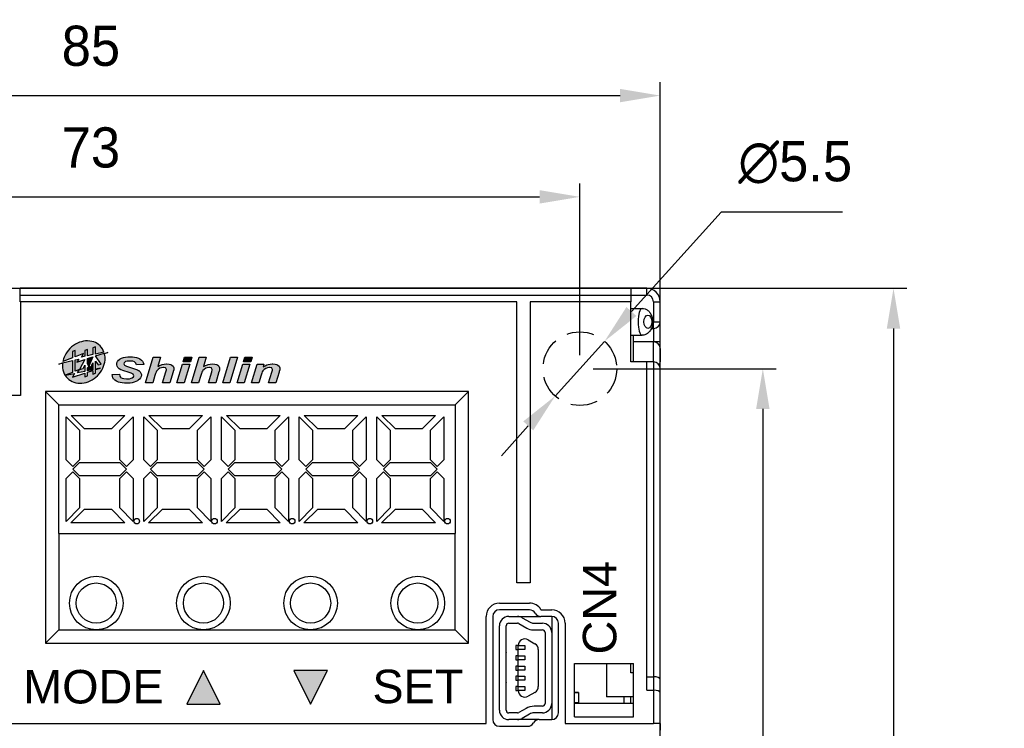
# Model space of a CAD drawing. Extents: x 14074 to 14414, y -3712 to -3387.
# Tile 12 of 18: x 14112 to 14185, y -3441 to -3388. Entities that reach past the tile are written whole.
import ezdxf

# ---------------------------------------------------------------- set-up
doc = ezdxf.new("R2010")
doc.units = 0
doc.linetypes.add('ACISOTGL', pattern=[3, 2, -1])
doc.layers.get('0').update_dxf_attribs({"linetype": 'CONTINUOUS'})
doc.layers.get('DEFPOINTS').update_dxf_attribs({"color": 8, "linetype": 'CONTINUOUS'})
doc.styles.add('DIMEMSIONS', font='isocp.shx', dxfattribs={"bigfont": 'chineset.shx'})
doc.styles.get("Standard").update_dxf_attribs({"font": 'PMingLiU.ttf'})
doc.dimstyles.new('ISO-25', dxfattribs={"dimtxt": 3, "dimasz": 3, "dimexe": 1, "dimexo": 1, "dimgap": 2, "dimtad": 2, "dimtih": 1, "dimtoh": 1, "dimtxsty": 'STANDARD', "dimcen": 0, "dimclrd": 256, "dimclre": 256, "dimclrt": 256, "dimazin": 3, "dimtfac": 1, "dimtmove": 0, "dimatfit": 3})

# ---------------------------------------------------------------- blocks, each defined once
blk = doc.blocks.new('*D3')
for p, q in [((14080.481, -3563.405), (14080.481, -3400.577)), ((14153.481, -3413.405), (14153.481, -3400.577)), ((14083.481, -3401.577), (14150.481, -3401.577))]:
    blk.add_line(p, q)
for points in [[(14083.481, -3401.077), (14083.481, -3402.077), (14080.481, -3401.577)], [(14150.481, -3401.077), (14150.481, -3402.077), (14153.481, -3401.577)]]:
    blk.add_solid(points)
at = {"layer": 'DEFPOINTS', "color": 0}
for p in [(14153.481, -3401.577), (14153.481, -3414.405), (14080.481, -3564.405)]:
    blk.add_point(p, dxfattribs=at)
at = {"insert": (14116.981, -3397.907), "char_height": 3, "attachment_point": 5}
blk.add_mtext('73', dxfattribs=at)
blk = doc.blocks.new('*D4')
for p, q in [((14074.481, -3446.677), (14074.481, -3393.016)), ((14159.481, -3446.677), (14159.481, -3393.016)), ((14077.481, -3394.016), (14156.481, -3394.016))]:
    blk.add_line(p, q)
for points in [[(14077.481, -3393.516), (14077.481, -3394.516), (14074.481, -3394.016)], [(14156.481, -3393.516), (14156.481, -3394.516), (14159.481, -3394.016)]]:
    blk.add_solid(points)
at = {"layer": 'DEFPOINTS', "color": 0}
for p in [(14159.481, -3394.016), (14074.481, -3447.677), (14159.481, -3447.677)]:
    blk.add_point(p, dxfattribs=at)
at = {"insert": (14116.981, -3390.317), "char_height": 3, "attachment_point": 5}
blk.add_mtext('85', dxfattribs=at)
blk = doc.blocks.new('*D5')
for p, q in [((14154.481, -3414.405), (14168.14, -3414.405)), ((14167.14, -3417.405), (14167.14, -3561.405)), ((14081.481, -3564.405), (14168.14, -3564.405))]:
    blk.add_line(p, q)
for points in [[(14166.64, -3417.405), (14167.64, -3417.405), (14167.14, -3414.405)], [(14166.64, -3561.405), (14167.64, -3561.405), (14167.14, -3564.405)]]:
    blk.add_solid(points)
at = {"layer": 'DEFPOINTS', "color": 0}
for p in [(14153.481, -3414.405), (14080.481, -3564.405), (14167.14, -3564.405)]:
    blk.add_point(p, dxfattribs=at)
at = {"insert": (14172.005, -3489.405), "char_height": 3, "attachment_point": 5}
blk.add_mtext('150', dxfattribs=at)
blk = doc.blocks.new('*D6')
for p, q in [((14106.361, -3408.405), (14177.897, -3408.405)), ((14176.897, -3411.405), (14176.897, -3567.405)), ((14108.01, -3570.405), (14177.897, -3570.405))]:
    blk.add_line(p, q)
for points in [[(14176.397, -3411.405), (14177.397, -3411.405), (14176.897, -3408.405)], [(14176.397, -3567.405), (14177.397, -3567.405), (14176.897, -3570.405)]]:
    blk.add_solid(points)
at = {"layer": 'DEFPOINTS', "color": 0}
for p in [(14105.361, -3408.405), (14107.01, -3570.405), (14176.897, -3570.405)]:
    blk.add_point(p, dxfattribs=at)
at = {"insert": (14181.761, -3489.405), "char_height": 3, "attachment_point": 5}
blk.add_mtext('162', dxfattribs=at)
blk = doc.blocks.new('*D7')
for p, q in [((14164.025, -3402.712), (14157.331, -3410.135)), ((14173.101, -3402.712), (14164.025, -3402.712)), ((14151.639, -3416.447), (14155.322, -3412.363)), ((14149.63, -3418.675), (14147.621, -3420.903))]:
    blk.add_line(p, q)
for points in [[(14156.96, -3409.8), (14157.703, -3410.47), (14155.322, -3412.363)], [(14149.258, -3418.34), (14150.001, -3419.01), (14151.639, -3416.447)]]:
    blk.add_solid(points)
at = {"layer": 'DEFPOINTS', "color": 0}
for p in [(14155.322, -3412.363), (14151.639, -3416.447)]:
    blk.add_point(p, dxfattribs=at)
at = {"insert": (14169.563, -3399.014), "char_height": 3, "attachment_point": 5}
blk.add_mtext('∅5.5', dxfattribs=at)

msp = doc.modelspace()

# ---------------------------------------------------------------- hatches: boundary and pattern name
h = msp.add_hatch(color=256)
h.dxf.hatch_style = 1
h.paths.add_polyline_path([(14117.189, -3412.408, 0.103802), (14116.58, -3412.333, 0.091344), (14115.974, -3412.499, 0.16948), (14115.023, -3413.45, 0.064723), (14114.883, -3413.874), (14115.595, -3413.601), (14115.595, -3413.121), (14115.812, -3413.051), (14115.812, -3413.517), (14116.427, -3413.281), (14116.268, -3413.535), (14116.517, -3413.482), (14116.517, -3413.051), (14116.734, -3412.98), (14116.734, -3413.436), (14117.114, -3413.356), (14117.114, -3412.857), (14117.331, -3412.786), (14117.331, -3413.309), (14117.957, -3413.176, 0.232838)])
h = msp.add_hatch(color=256)
h.dxf.hatch_style = 1
h.paths.add_polyline_path([(14117.867, -3414.372, 0.091344), (14118.033, -3413.766, 0.079229), (14117.999, -3413.296), (14118.254, -3413.193), (14117.979, -3413.246), (14117.331, -3413.457), (14117.752, -3414.057), (14117.527, -3414.117), (14117.331, -3413.837), (14117.331, -3414.433), (14117.689, -3414.357), (14117.331, -3414.473), (14117.331, -3414.738), (14117.114, -3414.809), (14117.114, -3414.543), (14116.734, -3414.667), (14116.734, -3414.932), (14116.517, -3415.003), (14116.517, -3414.737), (14115.595, -3415.037), (14115.765, -3414.765), (14115.049, -3414.891, 0.175126), (14115.701, -3415.414, 0.103802), (14116.31, -3415.488, 0.091344), (14116.917, -3415.322, 0.16948)])
h = msp.add_hatch(color=256)
h.dxf.hatch_style = 1
h.paths.add_polyline_path([(14117.114, -3413.527), (14116.734, -3413.651), (14116.734, -3414.05), (14116.837, -3414.205)], flags=17)
h = msp.add_hatch(color=256)
h.dxf.hatch_style = 1
h.paths.add_polyline_path([(14119.784, -3414.265), (14119.633, -3414.212), (14119.54, -3414.168), (14119.495, -3414.136), (14119.448, -3414.033), (14119.46, -3413.977), (14119.549, -3413.889), (14119.566, -3413.88), (14119.695, -3413.844), (14119.883, -3413.832), (14119.957, -3413.834), (14120.122, -3413.856), (14120.253, -3413.908), (14120.346, -3414), (14120.387, -3414.114), (14120.931, -3414.097), (14120.926, -3414.06), (14120.894, -3413.948), (14120.834, -3413.847), (14120.75, -3413.757), (14120.64, -3413.678), (14120.527, -3413.624), (14120.394, -3413.578), (14120.243, -3413.547), (14120.074, -3413.528), (14119.887, -3413.521), (14119.727, -3413.527), (14119.556, -3413.545), (14119.404, -3413.577), (14119.272, -3413.621), (14119.159, -3413.679), (14119.044, -3413.768), (14118.967, -3413.862), (14118.922, -3413.965), (14118.906, -3414.079), (14118.906, -3414.106), (14118.932, -3414.218), (14118.991, -3414.318), (14118.997, -3414.326), (14119.096, -3414.414), (14119.224, -3414.484), (14119.241, -3414.492), (14119.357, -3414.537), (14119.508, -3414.588), (14119.692, -3414.645), (14119.838, -3414.69), (14119.995, -3414.744), (14120.083, -3414.785), (14120.14, -3414.826), (14120.185, -3414.927), (14120.162, -3415.006), (14120.061, -3415.093), (14119.995, -3415.121), (14119.85, -3415.151), (14119.658, -3415.162), (14119.636, -3415.162), (14119.447, -3415.149), (14119.302, -3415.115), (14119.199, -3415.061), (14119.184, -3415.045), (14119.134, -3414.956), (14119.111, -3414.821), (14118.572, -3414.84), (14118.571, -3414.851), (14118.58, -3414.969), (14118.614, -3415.077), (14118.671, -3415.177), (14118.68, -3415.189), (14118.768, -3415.274), (14118.888, -3415.347), (14119.04, -3415.405), (14119.16, -3415.439), (14119.312, -3415.466), (14119.477, -3415.483), (14119.654, -3415.488), (14119.723, -3415.488), (14119.901, -3415.476), (14120.065, -3415.453), (14120.212, -3415.418), (14120.343, -3415.37), (14120.46, -3415.309), (14120.512, -3415.274), (14120.614, -3415.188), (14120.688, -3415.093), (14120.732, -3414.991), (14120.747, -3414.88), (14120.745, -3414.84), (14120.716, -3414.729), (14120.652, -3414.63), (14120.553, -3414.546), (14120.539, -3414.537), (14120.449, -3414.491), (14120.321, -3414.439), (14120.154, -3414.38), (14119.948, -3414.317)])
h = msp.add_hatch(color=256)
h.dxf.hatch_style = 1
h.paths.add_polyline_path([(14122.132, -3414.377), (14122.24, -3414.334), (14122.391, -3414.312), (14122.419, -3414.313), (14122.569, -3414.355), (14122.623, -3414.463), (14122.618, -3414.501), (14122.583, -3414.634), (14122.333, -3415.456), (14122.873, -3415.456), (14123.118, -3414.65), (14123.13, -3414.608), (14123.16, -3414.484), (14123.17, -3414.393), (14123.165, -3414.334), (14123.12, -3414.228), (14123.029, -3414.142), (14122.958, -3414.102), (14122.816, -3414.06), (14122.645, -3414.046), (14122.627, -3414.046), (14122.461, -3414.058), (14122.307, -3414.089), (14122.25, -3414.106), (14122.113, -3414.16), (14121.967, -3414.231), (14122.174, -3413.554), (14121.635, -3413.554), (14121.057, -3415.456), (14121.597, -3415.456), (14121.762, -3414.91), (14121.808, -3414.765), (14121.851, -3414.655), (14121.886, -3414.586), (14121.919, -3414.545), (14122.012, -3414.454)])
h = msp.add_hatch(color=256)
h.dxf.hatch_style = 1
h.paths.add_polyline_path([(14124.516, -3413.554), (14123.977, -3413.554), (14123.875, -3413.892), (14124.415, -3413.892)])
h = msp.add_hatch(color=256)
h.dxf.hatch_style = 1
h.paths.add_polyline_path([(14125.595, -3413.554), (14125.056, -3413.554), (14124.479, -3415.456), (14125.019, -3415.456), (14125.183, -3414.91), (14125.23, -3414.765), (14125.273, -3414.655), (14125.308, -3414.586), (14125.34, -3414.545), (14125.433, -3414.454), (14125.554, -3414.377), (14125.661, -3414.334), (14125.814, -3414.312), (14125.84, -3414.313), (14125.99, -3414.355), (14126.045, -3414.463), (14126.04, -3414.501), (14126.006, -3414.634), (14125.756, -3415.456), (14126.295, -3415.456), (14126.54, -3414.65), (14126.551, -3414.608), (14126.583, -3414.484), (14126.592, -3414.393), (14126.586, -3414.334), (14126.541, -3414.228), (14126.452, -3414.142), (14126.38, -3414.102), (14126.239, -3414.06), (14126.067, -3414.046), (14126.049, -3414.046), (14125.884, -3414.058), (14125.729, -3414.089), (14125.673, -3414.106), (14125.534, -3414.16), (14125.389, -3414.231)])
h = msp.add_hatch(color=256)
h.dxf.hatch_style = 1
h.paths.add_polyline_path([(14127.935, -3413.554), (14127.396, -3413.554), (14126.82, -3415.456), (14127.359, -3415.456)])
h = msp.add_hatch(color=256)
h.dxf.hatch_style = 1
h.paths.add_polyline_path([(14129.008, -3413.554), (14128.469, -3413.554), (14128.366, -3413.892), (14128.907, -3413.892)])
h = msp.add_hatch(color=256)
h.dxf.hatch_style = 1
h.paths.add_polyline_path([(14115.595, -3413.801), (14114.869, -3413.956), (14114.581, -3414.072), (14114.861, -3414.018, 0.107048), (14114.934, -3414.646, 0.055155), (14115.049, -3414.891), (14115.054, -3414.89), (14115.595, -3414.683)])
h = msp.add_hatch(color=256)
h.dxf.hatch_style = 1
h.paths.add_polyline_path([(14116.517, -3413.721), (14115.939, -3413.909), (14116.069, -3413.7), (14115.812, -3413.755), (14115.812, -3414.599), (14116.128, -3414.478), (14115.977, -3414.72), (14116.517, -3414.606), (14116.517, -3414.152), (14116.391, -3414.387), (14116.12, -3414.46)], flags=17)
h = msp.add_hatch(color=256)
h.dxf.hatch_style = 1
h.paths.add_polyline_path([(14117.114, -3413.957), (14116.945, -3414.37), (14116.841, -3414.213), (14116.734, -3414.347), (14116.734, -3414.559), (14117.114, -3414.479)], flags=17)
h = msp.add_hatch(color=256)
h.dxf.hatch_style = 1
h.paths.add_polyline_path([(14124.358, -3414.079), (14123.819, -3414.079), (14123.402, -3415.456), (14123.941, -3415.456)])
h = msp.add_hatch(color=256)
h.dxf.hatch_style = 1
h.paths.add_polyline_path([(14128.85, -3414.079), (14128.311, -3414.079), (14127.894, -3415.456), (14128.433, -3415.456)])
h = msp.add_hatch(color=256)
h.dxf.hatch_style = 1
h.paths.add_polyline_path([(14129.922, -3414.454), (14130.044, -3414.38), (14130.163, -3414.334), (14130.307, -3414.312), (14130.334, -3414.313), (14130.487, -3414.354), (14130.538, -3414.465), (14130.527, -3414.527), (14130.486, -3414.673), (14130.249, -3415.456), (14130.788, -3415.456), (14131.024, -3414.676), (14131.044, -3414.606), (14131.075, -3414.483), (14131.086, -3414.401), (14131.079, -3414.334), (14131.033, -3414.229), (14130.945, -3414.143), (14130.868, -3414.102), (14130.727, -3414.06), (14130.556, -3414.046), (14130.524, -3414.046), (14130.36, -3414.06), (14130.206, -3414.094), (14130.125, -3414.121), (14129.988, -3414.18), (14129.846, -3414.257), (14129.899, -3414.079), (14129.387, -3414.079), (14128.97, -3415.456), (14129.51, -3415.456), (14129.681, -3414.891), (14129.681, -3414.888), (14129.729, -3414.743), (14129.775, -3414.634), (14129.816, -3414.562), (14129.829, -3414.546)])
h = msp.add_hatch(color=256)
h.dxf.hatch_style = 1
h.paths.add_polyline_path([(14125.381, -3436.951), (14124.131, -3439.451), (14126.631, -3439.451)])
h = msp.add_hatch(color=256)
h.dxf.hatch_style = 1
h.paths.add_polyline_path([(14134.631, -3436.951), (14132.131, -3436.951), (14133.381, -3439.451)])

# ---------------------------------------------------------------- linework, layer by layer
for p, q in [((14111.481, -3408.405), (14111.69, -3408.405)), ((14157.281, -3408.405), (14111.69, -3408.405)), ((14157.281, -3408.405), (14157.281, -3408.905)), ((14158.481, -3408.405), (14157.281, -3408.405)), ((14158.481, -3408.905), (14158.481, -3408.405)), ((14111.703, -3408.905), (14157.281, -3408.905)), ((14111.703, -3409.405), (14111.703, -3408.905)), ((14157.281, -3408.905), (14158.481, -3408.905)), ((14157.281, -3408.905), (14157.281, -3409.405)), ((14111.716, -3409.405), (14111.703, -3409.405)), ((14111.716, -3409.405), (14111.716, -3416.405)), ((14148.781, -3409.405), (14111.716, -3409.405)), ((14148.781, -3430.405), (14148.781, -3409.405)), ((14157.281, -3409.405), (14149.781, -3409.405)), ((14149.781, -3409.405), (14149.781, -3430.405)), ((14157.281, -3413.905), (14157.281, -3409.405)), ((14158.981, -3409.405), (14159.481, -3409.405)), ((14158.981, -3409.405), (14158.981, -3410.905)), ((14159.481, -3410.905), (14159.481, -3409.405)), ((14157.281, -3409.905), (14158.126, -3409.905)), ((14158.848, -3410.905), (14158.915, -3410.905)), ((14158.981, -3410.905), (14158.915, -3410.905)), ((14158.981, -3410.905), (14159.481, -3410.905)), ((14158.981, -3411.405), (14158.981, -3410.905)), ((14159.481, -3412.405), (14159.481, -3410.905)), ((14157.281, -3411.905), (14158.126, -3411.905)), ((14157.481, -3412.405), (14157.481, -3411.905)), ((14158.815, -3411.405), (14158.981, -3411.405)), ((14158.981, -3411.405), (14158.981, -3412.405)), ((14117.331, -3412.786), (14117.114, -3412.857)), ((14117.331, -3413.309), (14117.331, -3412.786)), ((14157.481, -3413.905), (14157.481, -3412.405)), ((14158.981, -3412.405), (14157.481, -3412.405)), ((14159.481, -3412.405), (14158.981, -3412.405)), ((14158.981, -3413.905), (14158.981, -3412.405)), ((14159.481, -3412.905), (14159.481, -3412.405)), ((14115.812, -3413.051), (14115.595, -3413.121)), ((14115.595, -3413.121), (14115.595, -3413.601)), ((14115.812, -3413.517), (14115.812, -3413.051)), ((14116.427, -3413.281), (14115.812, -3413.517)), ((14116.268, -3413.535), (14116.427, -3413.281)), ((14116.517, -3413.482), (14116.268, -3413.535)), ((14116.734, -3412.98), (14116.517, -3413.051)), ((14116.517, -3413.051), (14116.517, -3413.482)), ((14116.734, -3413.436), (14116.734, -3412.98)), ((14117.114, -3413.356), (14116.734, -3413.436)), ((14116.734, -3413.651), (14117.114, -3413.527)), ((14117.114, -3413.527), (14116.837, -3414.205)), ((14117.114, -3412.857), (14117.114, -3413.356)), ((14117.957, -3413.176), (14117.331, -3413.309)), ((14117.331, -3413.457), (14117.979, -3413.246)), ((14117.752, -3414.057), (14117.331, -3413.457)), ((14117.979, -3413.246), (14118.254, -3413.193)), ((14118.254, -3413.193), (14117.999, -3413.296)), ((14119.404, -3413.577), (14119.556, -3413.545)), ((14119.556, -3413.545), (14119.727, -3413.527)), ((14119.727, -3413.527), (14119.887, -3413.521)), ((14119.887, -3413.521), (14120.074, -3413.528)), ((14120.074, -3413.528), (14120.243, -3413.547)), ((14120.243, -3413.547), (14120.394, -3413.578)), ((14121.057, -3415.456), (14121.635, -3413.554)), ((14121.635, -3413.554), (14122.174, -3413.554)), ((14122.174, -3413.554), (14121.967, -3414.231)), ((14123.875, -3413.892), (14123.977, -3413.554)), ((14123.977, -3413.554), (14124.516, -3413.554)), ((14124.516, -3413.554), (14124.415, -3413.892)), ((14124.479, -3415.456), (14125.056, -3413.554)), ((14125.056, -3413.554), (14125.595, -3413.554)), ((14125.595, -3413.554), (14125.389, -3414.231)), ((14126.82, -3415.456), (14127.396, -3413.554)), ((14127.935, -3413.554), (14127.359, -3415.456)), ((14127.396, -3413.554), (14127.935, -3413.554)), ((14128.366, -3413.892), (14128.469, -3413.554)), ((14128.469, -3413.554), (14129.008, -3413.554)), ((14129.008, -3413.554), (14128.907, -3413.892)), ((14159.481, -3412.905), (14159.481, -3413.905)), ((14114.581, -3414.072), (14114.869, -3413.956)), ((14114.861, -3414.018), (14114.581, -3414.072)), ((14114.869, -3413.956), (14115.595, -3413.801)), ((14115.595, -3413.601), (14114.883, -3413.874)), ((14115.595, -3413.801), (14115.595, -3414.683)), ((14115.812, -3413.755), (14116.069, -3413.7)), ((14115.812, -3414.599), (14115.812, -3413.755)), ((14116.069, -3413.7), (14115.939, -3413.909)), ((14115.939, -3413.909), (14116.517, -3413.721)), ((14116.517, -3413.721), (14116.12, -3414.46)), ((14116.391, -3414.387), (14116.517, -3414.152)), ((14116.517, -3414.152), (14116.517, -3414.606)), ((14116.734, -3414.05), (14116.734, -3413.651)), ((14116.837, -3414.205), (14116.734, -3414.05)), ((14116.734, -3414.347), (14116.841, -3414.213)), ((14116.841, -3414.213), (14116.945, -3414.37)), ((14116.945, -3414.37), (14117.114, -3413.957)), ((14117.114, -3413.957), (14117.114, -3414.479)), ((14117.331, -3413.837), (14117.527, -3414.117)), ((14117.331, -3414.433), (14117.331, -3413.837)), ((14117.527, -3414.117), (14117.752, -3414.057)), ((14118.906, -3414.079), (14118.922, -3413.965)), ((14118.906, -3414.106), (14118.906, -3414.079)), ((14118.932, -3414.218), (14118.906, -3414.106)), ((14118.922, -3413.965), (14118.967, -3413.862)), ((14118.991, -3414.318), (14118.932, -3414.218)), ((14118.967, -3413.862), (14119.044, -3413.768)), ((14119.044, -3413.768), (14119.151, -3413.685)), ((14119.151, -3413.685), (14119.158, -3413.68)), ((14119.158, -3413.68), (14119.272, -3413.621)), ((14119.272, -3413.621), (14119.404, -3413.577)), ((14119.46, -3413.977), (14119.448, -3414.033)), ((14119.448, -3414.033), (14119.495, -3414.136)), ((14119.549, -3413.889), (14119.46, -3413.977)), ((14119.495, -3414.136), (14119.54, -3414.168)), ((14119.54, -3414.168), (14119.633, -3414.212)), ((14119.566, -3413.88), (14119.549, -3413.889)), ((14119.695, -3413.844), (14119.566, -3413.88)), ((14119.633, -3414.212), (14119.784, -3414.265)), ((14119.883, -3413.832), (14119.695, -3413.844)), ((14119.784, -3414.265), (14119.948, -3414.317)), ((14119.957, -3413.834), (14119.883, -3413.832)), ((14120.122, -3413.856), (14119.957, -3413.834)), ((14120.245, -3413.905), (14120.122, -3413.856)), ((14120.259, -3413.914), (14120.245, -3413.905)), ((14120.346, -3414), (14120.259, -3413.914)), ((14120.387, -3414.114), (14120.346, -3414)), ((14120.931, -3414.097), (14120.387, -3414.114)), ((14120.394, -3413.578), (14120.527, -3413.624)), ((14120.527, -3413.624), (14120.64, -3413.678)), ((14120.64, -3413.678), (14120.75, -3413.757)), ((14120.75, -3413.757), (14120.834, -3413.847)), ((14120.834, -3413.847), (14120.894, -3413.948)), ((14120.894, -3413.948), (14120.926, -3414.06)), ((14120.926, -3414.06), (14120.931, -3414.097)), ((14121.967, -3414.231), (14122.113, -3414.16)), ((14122.113, -3414.16), (14122.25, -3414.106)), ((14122.25, -3414.106), (14122.307, -3414.089)), ((14122.307, -3414.089), (14122.461, -3414.058)), ((14122.461, -3414.058), (14122.627, -3414.046)), ((14122.627, -3414.046), (14122.645, -3414.046)), ((14122.645, -3414.046), (14122.816, -3414.06)), ((14122.816, -3414.06), (14122.958, -3414.102)), ((14122.958, -3414.102), (14123.029, -3414.142)), ((14123.029, -3414.142), (14123.12, -3414.228)), ((14123.12, -3414.228), (14123.165, -3414.334)), ((14123.402, -3415.456), (14123.819, -3414.079)), ((14123.819, -3414.079), (14124.358, -3414.079)), ((14124.415, -3413.892), (14123.875, -3413.892)), ((14124.358, -3414.079), (14123.941, -3415.456)), ((14125.389, -3414.231), (14125.534, -3414.16)), ((14125.534, -3414.16), (14125.673, -3414.106)), ((14125.673, -3414.106), (14125.729, -3414.089)), ((14125.729, -3414.089), (14125.884, -3414.058)), ((14125.884, -3414.058), (14126.049, -3414.046)), ((14126.049, -3414.046), (14126.067, -3414.046)), ((14126.067, -3414.046), (14126.239, -3414.06)), ((14126.239, -3414.06), (14126.38, -3414.102)), ((14126.38, -3414.102), (14126.452, -3414.142)), ((14126.452, -3414.142), (14126.541, -3414.228)), ((14126.541, -3414.228), (14126.586, -3414.334)), ((14127.894, -3415.456), (14128.311, -3414.079)), ((14128.311, -3414.079), (14128.85, -3414.079)), ((14128.907, -3413.892), (14128.366, -3413.892)), ((14128.85, -3414.079), (14128.433, -3415.456)), ((14128.97, -3415.456), (14129.387, -3414.079)), ((14129.387, -3414.079), (14129.899, -3414.079)), ((14129.899, -3414.079), (14129.846, -3414.257)), ((14129.846, -3414.257), (14129.988, -3414.18)), ((14129.988, -3414.18), (14130.125, -3414.121)), ((14130.125, -3414.121), (14130.206, -3414.094)), ((14130.206, -3414.094), (14130.36, -3414.06)), ((14130.36, -3414.06), (14130.524, -3414.046)), ((14130.524, -3414.046), (14130.556, -3414.046)), ((14130.556, -3414.046), (14130.727, -3414.06)), ((14130.727, -3414.06), (14130.868, -3414.102)), ((14130.868, -3414.102), (14130.945, -3414.143)), ((14130.945, -3414.143), (14131.033, -3414.229)), ((14131.033, -3414.229), (14131.079, -3414.334)), ((14158.481, -3413.905), (14157.281, -3413.905)), ((14158.981, -3413.905), (14158.481, -3413.905)), ((14158.481, -3438.405), (14158.481, -3413.905)), ((14158.981, -3413.905), (14158.981, -3414.405)), ((14159.481, -3414.405), (14159.481, -3413.905)), ((14115.595, -3414.683), (14115.054, -3414.89)), ((14115.054, -3414.89), (14115.765, -3414.765)), ((14115.595, -3415.037), (14116.517, -3414.737)), ((14115.765, -3414.765), (14115.595, -3415.037)), ((14116.128, -3414.478), (14115.812, -3414.599)), ((14115.977, -3414.72), (14116.128, -3414.478)), ((14116.517, -3414.606), (14115.977, -3414.72)), ((14116.12, -3414.46), (14116.391, -3414.387)), ((14116.517, -3414.737), (14116.517, -3415.003)), ((14116.517, -3415.003), (14116.734, -3414.932)), ((14116.734, -3414.559), (14116.734, -3414.347)), ((14117.114, -3414.479), (14116.734, -3414.559)), ((14116.734, -3414.667), (14117.114, -3414.543)), ((14116.734, -3414.932), (14116.734, -3414.667)), ((14117.114, -3414.543), (14117.114, -3414.809)), ((14117.114, -3414.809), (14117.331, -3414.738)), ((14117.689, -3414.357), (14117.331, -3414.433)), ((14117.331, -3414.473), (14117.689, -3414.357)), ((14117.331, -3414.738), (14117.331, -3414.473)), ((14118.571, -3414.851), (14118.572, -3414.84)), ((14118.58, -3414.969), (14118.571, -3414.851)), ((14118.572, -3414.84), (14119.111, -3414.821)), ((14118.614, -3415.077), (14118.58, -3414.969)), ((14118.997, -3414.326), (14118.991, -3414.318)), ((14119.096, -3414.414), (14118.997, -3414.326)), ((14119.224, -3414.484), (14119.096, -3414.414)), ((14119.111, -3414.821), (14119.134, -3414.956)), ((14119.134, -3414.956), (14119.184, -3415.045)), ((14119.241, -3414.492), (14119.224, -3414.484)), ((14119.357, -3414.537), (14119.241, -3414.492)), ((14119.508, -3414.588), (14119.357, -3414.537)), ((14119.692, -3414.645), (14119.508, -3414.588)), ((14119.838, -3414.69), (14119.692, -3414.645)), ((14119.995, -3414.744), (14119.838, -3414.69)), ((14119.948, -3414.317), (14120.154, -3414.38)), ((14120.083, -3414.785), (14119.995, -3414.744)), ((14120.061, -3415.093), (14120.162, -3415.006)), ((14120.14, -3414.826), (14120.083, -3414.785)), ((14120.185, -3414.927), (14120.14, -3414.826)), ((14120.154, -3414.38), (14120.321, -3414.439)), ((14120.162, -3415.006), (14120.185, -3414.927)), ((14120.321, -3414.439), (14120.449, -3414.491)), ((14120.449, -3414.491), (14120.539, -3414.537)), ((14120.539, -3414.537), (14120.553, -3414.546)), ((14120.553, -3414.546), (14120.652, -3414.63)), ((14120.652, -3414.63), (14120.716, -3414.729)), ((14120.732, -3414.991), (14120.688, -3415.093)), ((14120.716, -3414.729), (14120.745, -3414.84)), ((14120.747, -3414.88), (14120.732, -3414.991)), ((14120.745, -3414.84), (14120.747, -3414.88)), ((14121.762, -3414.91), (14121.597, -3415.456)), ((14121.808, -3414.765), (14121.762, -3414.91)), ((14121.851, -3414.655), (14121.808, -3414.765)), ((14121.886, -3414.586), (14121.851, -3414.655)), ((14121.919, -3414.545), (14121.886, -3414.586)), ((14122.012, -3414.454), (14121.919, -3414.545)), ((14122.132, -3414.377), (14122.012, -3414.454)), ((14122.24, -3414.334), (14122.132, -3414.377)), ((14122.391, -3414.312), (14122.24, -3414.334)), ((14122.333, -3415.456), (14122.583, -3414.634)), ((14122.419, -3414.313), (14122.391, -3414.312)), ((14122.561, -3414.353), (14122.419, -3414.313)), ((14122.572, -3414.361), (14122.561, -3414.353)), ((14122.623, -3414.463), (14122.572, -3414.361)), ((14122.583, -3414.634), (14122.618, -3414.501)), ((14122.618, -3414.501), (14122.623, -3414.463)), ((14123.118, -3414.65), (14122.873, -3415.456)), ((14123.13, -3414.608), (14123.118, -3414.65)), ((14123.16, -3414.484), (14123.13, -3414.608)), ((14123.17, -3414.393), (14123.16, -3414.484)), ((14123.165, -3414.334), (14123.17, -3414.393)), ((14125.183, -3414.91), (14125.019, -3415.456)), ((14125.23, -3414.765), (14125.183, -3414.91)), ((14125.273, -3414.655), (14125.23, -3414.765)), ((14125.308, -3414.586), (14125.273, -3414.655)), ((14125.34, -3414.545), (14125.308, -3414.586)), ((14125.433, -3414.454), (14125.34, -3414.545)), ((14125.554, -3414.377), (14125.433, -3414.454)), ((14125.661, -3414.334), (14125.554, -3414.377)), ((14125.814, -3414.312), (14125.661, -3414.334)), ((14125.756, -3415.456), (14126.006, -3414.634)), ((14125.84, -3414.313), (14125.814, -3414.312)), ((14125.983, -3414.353), (14125.84, -3414.313)), ((14125.993, -3414.361), (14125.983, -3414.353)), ((14126.045, -3414.463), (14125.993, -3414.361)), ((14126.006, -3414.634), (14126.04, -3414.501)), ((14126.04, -3414.501), (14126.045, -3414.463)), ((14126.54, -3414.65), (14126.295, -3415.456)), ((14126.551, -3414.608), (14126.54, -3414.65)), ((14126.583, -3414.484), (14126.551, -3414.608)), ((14126.592, -3414.393), (14126.583, -3414.484)), ((14126.586, -3414.334), (14126.592, -3414.393)), ((14129.681, -3414.891), (14129.51, -3415.456)), ((14129.729, -3414.743), (14129.681, -3414.888)), ((14129.681, -3414.888), (14129.681, -3414.891)), ((14129.775, -3414.634), (14129.729, -3414.743)), ((14129.816, -3414.562), (14129.775, -3414.634)), ((14129.829, -3414.546), (14129.816, -3414.562)), ((14129.922, -3414.454), (14129.829, -3414.546)), ((14130.044, -3414.38), (14129.922, -3414.454)), ((14130.163, -3414.334), (14130.044, -3414.38)), ((14130.307, -3414.312), (14130.163, -3414.334)), ((14130.249, -3415.456), (14130.486, -3414.673)), ((14130.334, -3414.313), (14130.307, -3414.312)), ((14130.478, -3414.352), (14130.334, -3414.313)), ((14130.49, -3414.361), (14130.478, -3414.352)), ((14130.486, -3414.673), (14130.527, -3414.527)), ((14130.538, -3414.465), (14130.49, -3414.361)), ((14130.527, -3414.527), (14130.538, -3414.465)), ((14131.024, -3414.676), (14130.788, -3415.456)), ((14131.044, -3414.606), (14131.024, -3414.676)), ((14131.075, -3414.483), (14131.044, -3414.606)), ((14131.086, -3414.401), (14131.075, -3414.483)), ((14131.079, -3414.334), (14131.086, -3414.401)), ((14158.481, -3414.405), (14158.981, -3414.405)), ((14158.981, -3414.405), (14159.481, -3414.405)), ((14158.981, -3414.405), (14158.981, -3437.405)), ((14159.481, -3437.612), (14159.481, -3414.405)), ((14118.671, -3415.177), (14118.614, -3415.077)), ((14118.68, -3415.189), (14118.671, -3415.177)), ((14118.768, -3415.274), (14118.68, -3415.189)), ((14118.888, -3415.347), (14118.768, -3415.274)), ((14119.04, -3415.405), (14118.888, -3415.347)), ((14119.16, -3415.439), (14119.04, -3415.405)), ((14119.312, -3415.466), (14119.16, -3415.439)), ((14119.184, -3415.045), (14119.199, -3415.061)), ((14119.199, -3415.061), (14119.302, -3415.115)), ((14119.302, -3415.115), (14119.447, -3415.149)), ((14119.477, -3415.483), (14119.312, -3415.466)), ((14119.447, -3415.149), (14119.636, -3415.162)), ((14119.654, -3415.488), (14119.477, -3415.483)), ((14119.636, -3415.162), (14119.658, -3415.162)), ((14119.723, -3415.488), (14119.654, -3415.488)), ((14119.658, -3415.162), (14119.85, -3415.151)), ((14119.901, -3415.476), (14119.723, -3415.488)), ((14119.85, -3415.151), (14119.995, -3415.121)), ((14120.065, -3415.453), (14119.901, -3415.476)), ((14119.995, -3415.121), (14120.061, -3415.093)), ((14120.212, -3415.418), (14120.065, -3415.453)), ((14120.343, -3415.37), (14120.212, -3415.418)), ((14120.46, -3415.309), (14120.343, -3415.37)), ((14120.512, -3415.274), (14120.46, -3415.309)), ((14120.614, -3415.188), (14120.512, -3415.274)), ((14120.688, -3415.093), (14120.614, -3415.188)), ((14121.597, -3415.456), (14121.057, -3415.456)), ((14122.873, -3415.456), (14122.333, -3415.456)), ((14123.941, -3415.456), (14123.402, -3415.456)), ((14125.019, -3415.456), (14124.479, -3415.456)), ((14126.295, -3415.456), (14125.756, -3415.456)), ((14127.359, -3415.456), (14126.82, -3415.456)), ((14128.433, -3415.456), (14127.894, -3415.456)), ((14129.51, -3415.456), (14128.97, -3415.456)), ((14130.788, -3415.456), (14130.249, -3415.456)), ((14111.716, -3416.405), (14110.481, -3416.405)), ((14113.581, -3416.105), (14113.581, -3434.905)), ((14145.181, -3416.105), (14113.581, -3416.105)), ((14113.581, -3416.105), (14114.581, -3417.105)), ((14145.181, -3416.105), (14144.181, -3417.105)), ((14145.181, -3434.905), (14145.181, -3416.105)), ((14114.581, -3426.705), (14114.581, -3417.105)), ((14114.581, -3417.105), (14144.181, -3417.105)), ((14144.181, -3417.105), (14144.181, -3426.705)), ((14116.513, -3418.907), (14115.511, -3417.905)), ((14115.511, -3417.905), (14119.511, -3417.905)), ((14119.511, -3417.905), (14118.509, -3418.907)), ((14122.313, -3418.907), (14121.311, -3417.905)), ((14121.311, -3417.905), (14125.311, -3417.905)), ((14125.311, -3417.905), (14124.309, -3418.907)), ((14128.113, -3418.907), (14127.111, -3417.905)), ((14127.111, -3417.905), (14131.111, -3417.905)), ((14131.111, -3417.905), (14130.109, -3418.907)), ((14133.913, -3418.907), (14132.911, -3417.905)), ((14132.911, -3417.905), (14136.911, -3417.905)), ((14136.911, -3417.905), (14135.909, -3418.907)), ((14139.713, -3418.907), (14138.711, -3417.905)), ((14138.711, -3417.905), (14142.711, -3417.905)), ((14142.711, -3417.905), (14141.709, -3418.907)), ((14115.131, -3418.005), (14116.131, -3419.005)), ((14115.131, -3421.205), (14115.131, -3418.005)), ((14119.131, -3419.005), (14120.131, -3418.005)), ((14120.131, -3418.005), (14120.131, -3421.205)), ((14120.931, -3418.005), (14121.931, -3419.005)), ((14120.931, -3421.205), (14120.931, -3418.005)), ((14124.931, -3419.005), (14125.931, -3418.005)), ((14125.931, -3418.005), (14125.931, -3421.205)), ((14126.731, -3418.005), (14127.731, -3419.005)), ((14126.731, -3421.205), (14126.731, -3418.005)), ((14130.731, -3419.005), (14131.731, -3418.005)), ((14131.731, -3418.005), (14131.731, -3421.205)), ((14132.531, -3418.005), (14133.531, -3419.005)), ((14132.531, -3421.205), (14132.531, -3418.005)), ((14136.531, -3419.005), (14137.531, -3418.005)), ((14137.531, -3418.005), (14137.531, -3421.205)), ((14138.331, -3418.005), (14139.331, -3419.005)), ((14138.331, -3421.205), (14138.331, -3418.005)), ((14142.331, -3419.005), (14143.331, -3418.005)), ((14143.331, -3418.005), (14143.331, -3421.205)), ((14116.131, -3419.005), (14116.131, -3421.205)), ((14118.509, -3418.907), (14116.513, -3418.907)), ((14119.131, -3421.205), (14119.131, -3419.005)), ((14121.931, -3419.005), (14121.931, -3421.205)), ((14124.309, -3418.907), (14122.313, -3418.907)), ((14124.931, -3421.205), (14124.931, -3419.005)), ((14127.731, -3419.005), (14127.731, -3421.205)), ((14130.109, -3418.907), (14128.113, -3418.907)), ((14130.731, -3421.205), (14130.731, -3419.005)), ((14133.531, -3419.005), (14133.531, -3421.205)), ((14135.909, -3418.907), (14133.913, -3418.907)), ((14136.531, -3421.205), (14136.531, -3419.005)), ((14139.331, -3419.005), (14139.331, -3421.205)), ((14141.709, -3418.907), (14139.713, -3418.907)), ((14142.331, -3421.205), (14142.331, -3419.005)), ((14115.631, -3421.705), (14115.131, -3421.205)), ((14116.131, -3421.205), (14115.631, -3421.705)), ((14115.631, -3421.905), (14116.131, -3421.405)), ((14116.131, -3421.405), (14119.131, -3421.405)), ((14119.631, -3421.705), (14119.131, -3421.205)), ((14119.131, -3421.405), (14119.631, -3421.905)), ((14120.131, -3421.205), (14119.631, -3421.705)), ((14121.431, -3421.705), (14120.931, -3421.205)), ((14121.931, -3421.205), (14121.431, -3421.705)), ((14121.431, -3421.905), (14121.931, -3421.405)), ((14121.931, -3421.405), (14124.931, -3421.405)), ((14125.431, -3421.705), (14124.931, -3421.205)), ((14124.931, -3421.405), (14125.431, -3421.905)), ((14125.931, -3421.205), (14125.431, -3421.705)), ((14127.231, -3421.705), (14126.731, -3421.205)), ((14127.731, -3421.205), (14127.231, -3421.705)), ((14127.231, -3421.905), (14127.731, -3421.405)), ((14127.731, -3421.405), (14130.731, -3421.405)), ((14131.231, -3421.705), (14130.731, -3421.205)), ((14130.731, -3421.405), (14131.231, -3421.905)), ((14131.731, -3421.205), (14131.231, -3421.705)), ((14133.031, -3421.705), (14132.531, -3421.205)), ((14133.531, -3421.205), (14133.031, -3421.705)), ((14133.031, -3421.905), (14133.531, -3421.405)), ((14133.531, -3421.405), (14136.531, -3421.405)), ((14137.031, -3421.705), (14136.531, -3421.205)), ((14136.531, -3421.405), (14137.031, -3421.905)), ((14137.531, -3421.205), (14137.031, -3421.705)), ((14138.831, -3421.705), (14138.331, -3421.205)), ((14139.331, -3421.205), (14138.831, -3421.705)), ((14138.831, -3421.905), (14139.331, -3421.405)), ((14139.331, -3421.405), (14142.331, -3421.405)), ((14142.831, -3421.705), (14142.331, -3421.205)), ((14142.331, -3421.405), (14142.831, -3421.905)), ((14143.331, -3421.205), (14142.831, -3421.705)), ((14115.131, -3422.605), (14115.631, -3422.105)), ((14116.131, -3422.405), (14115.631, -3421.905)), ((14115.631, -3422.105), (14116.131, -3422.605)), ((14119.631, -3421.905), (14119.131, -3422.405)), ((14119.131, -3422.605), (14119.631, -3422.105)), ((14119.631, -3422.105), (14120.131, -3422.605)), ((14120.931, -3422.605), (14121.431, -3422.105)), ((14121.931, -3422.405), (14121.431, -3421.905)), ((14121.431, -3422.105), (14121.931, -3422.605)), ((14125.431, -3421.905), (14124.931, -3422.405)), ((14124.931, -3422.605), (14125.431, -3422.105)), ((14125.431, -3422.105), (14125.931, -3422.605)), ((14126.731, -3422.605), (14127.231, -3422.105)), ((14127.731, -3422.405), (14127.231, -3421.905)), ((14127.231, -3422.105), (14127.731, -3422.605)), ((14131.231, -3421.905), (14130.731, -3422.405)), ((14130.731, -3422.605), (14131.231, -3422.105)), ((14131.231, -3422.105), (14131.731, -3422.605)), ((14132.531, -3422.605), (14133.031, -3422.105)), ((14133.531, -3422.405), (14133.031, -3421.905)), ((14133.031, -3422.105), (14133.531, -3422.605)), ((14137.031, -3421.905), (14136.531, -3422.405)), ((14136.531, -3422.605), (14137.031, -3422.105)), ((14137.031, -3422.105), (14137.531, -3422.605)), ((14138.331, -3422.605), (14138.831, -3422.105)), ((14139.331, -3422.405), (14138.831, -3421.905)), ((14138.831, -3422.105), (14139.331, -3422.605)), ((14142.831, -3421.905), (14142.331, -3422.405)), ((14142.331, -3422.605), (14142.831, -3422.105)), ((14142.831, -3422.105), (14143.331, -3422.605)), ((14115.131, -3425.805), (14115.131, -3422.605)), ((14119.131, -3422.405), (14116.131, -3422.405)), ((14116.131, -3422.605), (14116.131, -3424.805)), ((14119.131, -3424.805), (14119.131, -3422.605)), ((14120.131, -3422.605), (14120.131, -3425.805)), ((14120.931, -3425.805), (14120.931, -3422.605)), ((14124.931, -3422.405), (14121.931, -3422.405)), ((14121.931, -3422.605), (14121.931, -3424.805)), ((14124.931, -3424.805), (14124.931, -3422.605)), ((14125.931, -3422.605), (14125.931, -3425.805)), ((14126.731, -3425.805), (14126.731, -3422.605)), ((14130.731, -3422.405), (14127.731, -3422.405)), ((14127.731, -3422.605), (14127.731, -3424.805)), ((14130.731, -3424.805), (14130.731, -3422.605)), ((14131.731, -3422.605), (14131.731, -3425.805)), ((14132.531, -3425.805), (14132.531, -3422.605)), ((14136.531, -3422.405), (14133.531, -3422.405)), ((14133.531, -3422.605), (14133.531, -3424.805)), ((14136.531, -3424.805), (14136.531, -3422.605)), ((14137.531, -3422.605), (14137.531, -3425.805)), ((14138.331, -3425.805), (14138.331, -3422.605)), ((14142.331, -3422.405), (14139.331, -3422.405)), ((14139.331, -3422.605), (14139.331, -3424.805)), ((14142.331, -3424.805), (14142.331, -3422.605)), ((14143.331, -3422.605), (14143.331, -3425.805)), ((14116.131, -3424.805), (14115.131, -3425.805)), ((14115.486, -3425.905), (14116.513, -3424.903)), ((14116.513, -3424.903), (14118.509, -3424.903)), ((14118.509, -3424.903), (14119.511, -3425.905)), ((14120.131, -3425.805), (14119.131, -3424.805)), ((14121.931, -3424.805), (14120.931, -3425.805)), ((14121.286, -3425.905), (14122.313, -3424.903)), ((14122.313, -3424.903), (14124.309, -3424.903)), ((14124.309, -3424.903), (14125.311, -3425.905)), ((14125.931, -3425.805), (14124.931, -3424.805)), ((14127.731, -3424.805), (14126.731, -3425.805)), ((14127.086, -3425.905), (14128.113, -3424.903)), ((14128.113, -3424.903), (14130.109, -3424.903)), ((14130.109, -3424.903), (14131.111, -3425.905)), ((14131.731, -3425.805), (14130.731, -3424.805)), ((14133.531, -3424.805), (14132.531, -3425.805)), ((14132.886, -3425.905), (14133.913, -3424.903)), ((14133.913, -3424.903), (14135.909, -3424.903)), ((14135.909, -3424.903), (14136.911, -3425.905)), ((14137.531, -3425.805), (14136.531, -3424.805)), ((14139.331, -3424.805), (14138.331, -3425.805)), ((14138.686, -3425.905), (14139.713, -3424.903)), ((14139.713, -3424.903), (14141.709, -3424.903)), ((14141.709, -3424.903), (14142.711, -3425.905)), ((14143.331, -3425.805), (14142.331, -3424.805)), ((14119.511, -3425.905), (14115.486, -3425.905)), ((14125.311, -3425.905), (14121.286, -3425.905)), ((14131.111, -3425.905), (14127.086, -3425.905)), ((14136.911, -3425.905), (14132.886, -3425.905)), ((14142.711, -3425.905), (14138.686, -3425.905)), ((14114.581, -3426.705), (14114.581, -3433.905)), ((14114.581, -3426.705), (14144.181, -3426.705)), ((14144.181, -3433.905), (14144.181, -3426.705)), ((14149.781, -3430.405), (14148.781, -3430.405)), ((14147.481, -3431.905), (14149.715, -3431.905)), ((14149.715, -3432.405), (14147.481, -3432.405)), ((14150.581, -3432.405), (14151.381, -3432.405)), ((14146.481, -3440.905), (14146.481, -3432.905)), ((14146.981, -3432.905), (14146.981, -3440.605)), ((14148.181, -3432.905), (14148.827, -3432.905)), ((14148.181, -3433.405), (14148.827, -3433.405)), ((14148.827, -3432.905), (14150.581, -3432.905)), ((14149.177, -3432.999), (14149.765, -3433.338)), ((14150.015, -3433.405), (14150.681, -3433.405)), ((14151.381, -3432.905), (14150.581, -3432.905)), ((14151.381, -3432.905), (14151.381, -3434.105)), ((14151.881, -3440.105), (14151.881, -3433.405)), ((14152.381, -3433.405), (14152.381, -3440.905)), ((14114.581, -3433.905), (14113.581, -3434.905)), ((14114.581, -3433.905), (14117.381, -3433.905)), ((14117.381, -3433.905), (14125.381, -3433.905)), ((14125.381, -3433.905), (14133.381, -3433.905)), ((14133.381, -3433.905), (14141.381, -3433.905)), ((14141.381, -3433.905), (14144.181, -3433.905)), ((14145.181, -3434.905), (14144.181, -3433.905)), ((14147.481, -3439.905), (14147.481, -3433.605)), ((14147.981, -3439.905), (14147.981, -3433.605)), ((14148.927, -3433.432), (14149.515, -3433.771)), ((14150.015, -3433.905), (14150.681, -3433.905)), ((14150.881, -3434.105), (14150.881, -3439.405)), ((14151.381, -3434.105), (14151.381, -3439.405)), ((14149.631, -3434.649), (14150.131, -3434.938)), ((14113.581, -3434.905), (14145.181, -3434.905)), ((14147.481, -3435.58), (14147.456, -3435.58)), ((14147.456, -3435.58), (14147.456, -3435.588)), ((14147.456, -3435.588), (14147.481, -3435.588)), ((14148.006, -3435.58), (14147.981, -3435.58)), ((14147.981, -3435.588), (14148.006, -3435.588)), ((14148.006, -3435.588), (14148.006, -3435.58)), ((14148.881, -3435.083), (14148.691, -3435.083)), ((14148.691, -3435.083), (14148.691, -3435.383)), ((14148.691, -3435.383), (14148.881, -3435.383)), ((14148.881, -3435.082), (14149.381, -3435.083)), ((14148.881, -3435.383), (14148.881, -3435.083)), ((14149.381, -3435.383), (14148.881, -3435.383)), ((14148.881, -3435.844), (14148.881, -3435.383)), ((14149.381, -3435.083), (14149.381, -3435.383)), ((14150.381, -3435.371), (14150.381, -3438.139)), ((14148.881, -3435.844), (14148.691, -3435.844)), ((14148.691, -3435.844), (14148.691, -3436.144)), ((14148.691, -3436.144), (14148.881, -3436.144)), ((14148.881, -3436.144), (14148.881, -3435.844)), ((14148.881, -3435.844), (14149.381, -3435.844)), ((14149.381, -3436.144), (14148.881, -3436.144)), ((14148.881, -3436.605), (14148.881, -3436.144)), ((14149.381, -3435.844), (14149.381, -3436.144)), ((14125.381, -3436.951), (14124.131, -3439.451)), ((14126.631, -3439.451), (14125.381, -3436.951)), ((14132.131, -3436.951), (14133.381, -3439.451)), ((14134.631, -3436.951), (14132.131, -3436.951)), ((14133.381, -3439.451), (14134.631, -3436.951)), ((14148.881, -3436.605), (14148.691, -3436.605)), ((14148.691, -3436.605), (14148.691, -3436.905)), ((14148.691, -3436.905), (14148.881, -3436.905)), ((14148.881, -3436.905), (14148.881, -3436.605)), ((14148.881, -3436.605), (14149.381, -3436.605)), ((14149.381, -3436.905), (14148.881, -3436.905)), ((14148.881, -3437.366), (14148.881, -3436.905)), ((14149.381, -3436.605), (14149.381, -3436.905)), ((14153.081, -3440.405), (14153.081, -3436.405)), ((14153.081, -3436.405), (14157.481, -3436.405)), ((14155.481, -3436.405), (14155.481, -3438.905)), ((14157.281, -3437.105), (14157.281, -3436.405)), ((14157.481, -3440.405), (14157.481, -3436.405)), ((14148.881, -3437.366), (14148.691, -3437.366)), ((14148.691, -3437.366), (14148.691, -3437.666)), ((14148.691, -3437.666), (14148.881, -3437.666)), ((14148.881, -3437.666), (14148.881, -3437.366)), ((14148.881, -3437.366), (14149.381, -3437.366)), ((14149.381, -3437.666), (14148.881, -3437.666)), ((14148.881, -3438.128), (14148.881, -3437.666)), ((14149.381, -3437.366), (14149.381, -3437.666)), ((14157.481, -3437.105), (14157.281, -3437.105)), ((14158.481, -3437.405), (14158.981, -3437.405)), ((14158.981, -3437.405), (14158.981, -3438.405)), ((14159.481, -3438.612), (14159.481, -3437.612)), ((14147.481, -3437.822), (14147.456, -3437.822)), ((14147.456, -3437.822), (14147.456, -3437.83)), ((14147.456, -3437.83), (14147.481, -3437.83)), ((14148.006, -3437.822), (14147.981, -3437.822)), ((14147.981, -3437.83), (14148.006, -3437.83)), ((14148.006, -3437.83), (14148.006, -3437.822)), ((14148.881, -3438.128), (14148.691, -3438.128)), ((14148.691, -3438.128), (14148.691, -3438.428)), ((14148.691, -3438.428), (14148.881, -3438.428)), ((14148.881, -3438.428), (14148.881, -3438.128)), ((14148.881, -3438.128), (14149.381, -3438.128)), ((14149.381, -3438.428), (14148.881, -3438.428)), ((14149.381, -3438.128), (14149.381, -3438.428)), ((14158.481, -3438.405), (14158.981, -3438.405)), ((14158.981, -3438.405), (14158.981, -3440.905)), ((14150.131, -3438.572), (14149.631, -3438.861)), ((14153.381, -3438.586), (14153.081, -3438.586)), ((14153.081, -3438.586), (14153.381, -3438.586)), ((14153.381, -3438.586), (14153.381, -3439.324)), ((14157.481, -3438.905), (14155.481, -3438.905)), ((14156.767, -3438.905), (14156.767, -3439.405)), ((14157.281, -3439.405), (14157.281, -3438.905)), ((14159.481, -3440.905), (14159.481, -3438.612)), ((14124.131, -3439.451), (14126.631, -3439.451)), ((14149.468, -3439.766), (14148.927, -3440.078)), ((14150.681, -3439.605), (14150.068, -3439.605)), ((14151.381, -3439.405), (14151.381, -3440.605)), ((14153.081, -3439.324), (14153.381, -3439.324)), ((14157.481, -3439.405), (14153.081, -3439.405)), ((14148.827, -3440.105), (14148.181, -3440.105)), ((14148.827, -3440.605), (14148.181, -3440.605)), ((14150.447, -3440.605), (14148.827, -3440.605)), ((14149.718, -3440.199), (14149.177, -3440.511)), ((14150.681, -3440.105), (14150.068, -3440.105)), ((14150.447, -3440.605), (14151.381, -3440.605)), ((14153.081, -3440.405), (14157.481, -3440.405)), ((14110.481, -3440.905), (14146.481, -3440.905)), ((14147.481, -3441.105), (14149.581, -3441.105)), ((14152.381, -3440.905), (14158.981, -3440.905)), ((14159.481, -3440.905), (14158.981, -3440.905)), ((14159.481, -3440.905), (14159.481, -3441.405))]:
    msp.add_line(p, q)
at = {"linetype": 'ACISOTGL'}
msp.add_circle((14153.481, -3414.405), 2.75, dxfattribs=at)
for centre, radius in [((14120.403, -3425.788), 0.208), ((14126.203, -3425.788), 0.208), ((14132.003, -3425.788), 0.208), ((14137.803, -3425.788), 0.208), ((14143.603, -3425.788), 0.208), ((14117.381, -3431.905), 2), ((14117.381, -3431.905), 1.5), ((14125.381, -3431.905), 2), ((14125.381, -3431.905), 1.5), ((14133.381, -3431.905), 2), ((14133.381, -3431.905), 1.5), ((14141.381, -3431.905), 2), ((14141.381, -3431.905), 1.5)]:
    msp.add_circle(centre, radius)
for centre, radius, start, end in [((14158.481, -3409.405), 1, 0, 90), ((14158.481, -3409.405), 0.5, 0, 90), ((14158.981, -3410.905), 0.5, 270, 0), ((14116.86, -3414.336), 2.039, 115.76188, 154.23812), ((14116.728, -3414.062), 1.735, 94.8852, 115.76188), ((14116.707, -3413.823), 1.495, 71.18042, 94.8852), ((14116.793, -3413.572), 1.23, 18.81958, 71.18042), ((14158.981, -3412.905), 0.5, 0, 90), ((14116.586, -3414.204), 1.735, 154.23812, 169.05084), ((14116.541, -3413.657), 1.495, 18.76408, 18.81958), ((14116.543, -3413.638), 1.495, 355.1148, 13.23484), ((14116.349, -3414.164), 1.495, 175.1148, 198.81958), ((14116.588, -3414.184), 1.735, 174.48089, 175.1148), ((14116.305, -3413.618), 1.735, 334.23812, 355.1148), ((14158.981, -3414.405), 0.5, 0, 90), ((14158.981, -3413.905), 0.5, 330, 0), ((14116.098, -3414.25), 1.23, 198.81958, 251.18042), ((14116.03, -3413.485), 2.039, 295.76188, 334.23812), ((14116.183, -3413.998), 1.495, 251.18042, 274.8852), ((14116.163, -3413.76), 1.735, 274.8852, 295.76188), ((14147.481, -3432.905), 1, 90, 180), ((14149.715, -3432.905), 1, 30, 90), ((14147.481, -3432.905), 0.5, 90, 180), ((14149.715, -3432.905), 0.5, 30, 90), ((14150.581, -3432.405), 0.5, 210, 270), ((14151.381, -3433.405), 1, 0, 90), ((14148.181, -3433.605), 0.7, 90, 180), ((14148.181, -3433.605), 0.2, 90, 180), ((14148.827, -3433.605), 0.7, 60, 90), ((14148.827, -3433.605), 0.2, 60, 90), ((14150.015, -3432.905), 0.5, 240, 270), ((14150.681, -3434.105), 0.7, 0, 90), ((14151.381, -3433.405), 0.5, 0, 90), ((14150.015, -3432.905), 1, 240, 270), ((14150.681, -3434.105), 0.2, 0, 90), ((14149.381, -3435.082), 0.5, 60, 180.01716), ((14149.881, -3435.371), 0.5, 0, 60), ((14149.381, -3438.428), 0.5, 180, 300), ((14149.881, -3438.139), 0.5, 300, 0), ((14148.181, -3439.905), 0.7, 180, 270), ((14148.181, -3439.905), 0.2, 180, 270), ((14150.068, -3440.805), 1.2, 90, 120), ((14150.681, -3439.405), 0.2, 270, 0), ((14150.681, -3439.405), 0.7, 270, 0), ((14147.481, -3440.605), 0.5, 180, 270), ((14148.827, -3439.905), 0.2, 270, 300), ((14148.827, -3439.905), 0.7, 270, 300), ((14150.068, -3440.805), 0.7, 90, 120), ((14150.447, -3441.105), 0.5, 90, 150), ((14151.381, -3440.105), 0.5, 270, 0), ((14149.581, -3440.605), 0.5, 270, 330)]:
    msp.add_arc(centre, radius, start, end)
for centre, major_axis, ratio, start_param, end_param in [((14111.69, -3408.905), (0, -0.5), 0.026186, 1.570796, 3.141593), ((14158.126, -3410.905), (0, -1), 0.288675, 3.141593, 6.283185), ((14158.981, -3437.612), (-0.5, 0), 0.414214, 3.141593, 4.712389), ((14158.981, -3438.612), (-0.5, 0), 0.414214, 3.141593, 4.712389)]:
    msp.add_ellipse(centre, major_axis=major_axis, ratio=ratio, start_param=start_param, end_param=end_param)
msp.add_ellipse((14158.559, -3410.905), major_axis=(0, 0.5), ratio=0.57735)
msp.add_open_spline([(14158.126, -3409.905), (14158.203, -3409.905), (14158.28, -3409.919), (14158.426, -3409.97), (14158.492, -3410.009), (14158.619, -3410.107), (14158.675, -3410.169), (14158.779, -3410.318), (14158.821, -3410.407), (14158.884, -3410.599), (14158.903, -3410.703), (14158.918, -3410.905), (14158.915, -3411.004), (14158.886, -3411.201), (14158.86, -3411.299), (14158.778, -3411.493), (14158.721, -3411.59), (14158.57, -3411.748), (14158.485, -3411.812), (14158.306, -3411.885), (14158.221, -3411.904), (14158.132, -3411.905), (14158.129, -3411.905), (14158.126, -3411.905)], degree=3, knots=[1.570796, 1.570796, 1.570796, 1.570796, 1.772122, 1.772122, 1.990127, 1.990127, 2.261206, 2.261206, 2.620315, 2.620315, 3.016632, 3.016632, 3.391751, 3.391751, 3.772321, 3.772321, 4.169354, 4.169354, 4.481505, 4.481505, 4.704708, 4.704708, 4.712389, 4.712389, 4.712389, 4.712389])

# ---------------------------------------------------------------- texts
at = {"insert": (14153.708, -3435.742), "char_height": 2.5, "attachment_point": 1, "rotation": 90, "style": 'DIMEMSIONS'}
msp.add_mtext_dynamic_manual_height_columns('{\\fArial|b0|i0|c0|p34;CN4}', width=2.98597, gutter_width=199.491, heights=[0], dxfattribs=at)
at = {"char_height": 2.5, "attachment_point": 1, "style": 'DIMEMSIONS'}
for s, insert in [('{\\fArial|b0|i0|c0|p34;MODE}', (14111.926, -3436.899)), ('{\\fArial|b0|i0|c0|p34;SET}', (14137.997, -3436.879))]:
    msp.add_mtext_dynamic_manual_height_columns(s, width=2.98597, gutter_width=199.491, heights=[0], dxfattribs=dict(at, insert=insert))

# ---------------------------------------------------------------- dimensions: what is measured, and where the dimension line sits
for base, p1, p2, picture, middle in [((14159.481, -3394.016), (14074.481, -3447.677), (14159.481, -3447.677), '*D4', (14116.981, -3394.016)), ((14153.481, -3401.577), (14080.481, -3564.405), (14153.481, -3414.405), '*D3', (14116.981, -3401.577))]:
    dim = msp.add_linear_dim(base=base, p1=p1, p2=p2, dimstyle='ISO-25')
    dim.commit()
    dim.dimension.update_dxf_attribs({"geometry": picture, "text_midpoint": middle, "dimtype": 160})
dim = msp.add_diameter_dim_2p(p1=(14151.639, -3416.447), p2=(14155.322, -3412.363), dimstyle='ISO-25')
dim.commit()
dim.dimension.update_dxf_attribs({"geometry": '*D7', "text_midpoint": (14169.563, -3402.712), "dimtype": 163})
for base, p1, p2, picture, middle in [((14176.897, -3570.405), (14105.361, -3408.405), (14107.01, -3570.405), '*D6', (14181.761, -3489.405)), ((14167.14, -3564.405), (14153.481, -3414.405), (14080.481, -3564.405), '*D5', (14172.005, -3489.405))]:
    dim = msp.add_linear_dim(base=base, p1=p1, p2=p2, angle=90, dimstyle='ISO-25')
    dim.commit()
    dim.dimension.update_dxf_attribs({"geometry": picture, "text_midpoint": middle})

doc.saveas('drawing.dxf')
